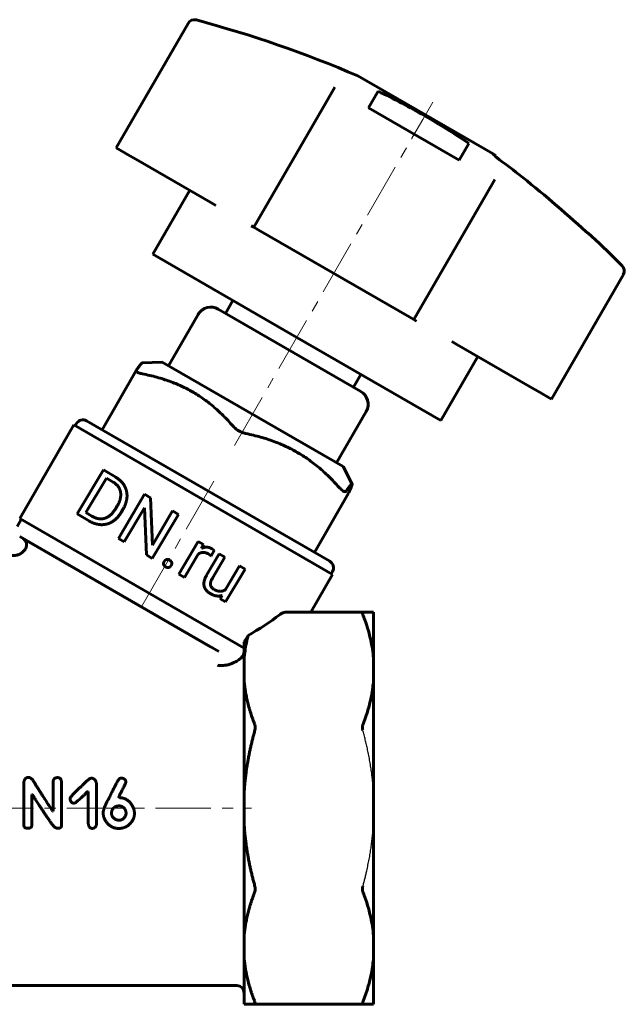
# Model space of a CAD drawing. Header units: millimetres. Extents: x 38 to 177, y 110 to 243.
# Tile 2 of 2: x 95 to 177, y 110 to 243. Entities that reach past the tile are written whole.
import ezdxf

# ---------------------------------------------------------------- set-up
doc = ezdxf.new("R2010")
doc.units = ezdxf.units.MM
for name, pattern in [('K5LT-1', [0]), ('K5LT_AXLED', [12, 7.5, -1.5, 1.5, -1.5]), ('K5LT_BASIC', [0])]:
    doc.linetypes.add(name, pattern=pattern)
doc.layers.add('Системный слой (1)', color=7, linetype='Continuous', true_color=0x6c6c6c)

# ---------------------------------------------------------------- blocks, each defined once
blk = doc.blocks.new('U6')
at = {"layer": 'Системный слой (1)', "color": 150, "linetype": 'K5LT_BASIC', "lineweight": 60, "true_color": 0x0080ff}
for p, q in [((95.63, 171.66), (95.63, 171.67)), ((95.63, 171.67), (95.63, 171.67)), ((95.63, 171.67), (95.63, 171.67)), ((95.63, 171.67), (95.63, 171.67)), ((95.63, 171.67), (95.63, 171.67)), ((95.63, 171.67), (95.63, 171.67)), ((95.63, 171.67), (95.63, 171.67)), ((95.63, 171.67), (95.63, 171.67)), ((95.63, 171.67), (95.63, 171.67)), ((95.63, 171.67), (95.63, 171.67)), ((95.63, 171.65), (95.63, 171.66)), ((95.63, 171.66), (95.63, 171.66)), ((95.63, 171.66), (95.63, 171.66)), ((95.63, 171.66), (95.63, 171.66)), ((95.63, 171.66), (95.63, 171.66)), ((95.63, 171.66), (95.63, 171.66)), ((95.63, 171.64), (95.63, 171.65)), ((95.63, 171.65), (95.63, 171.65)), ((95.63, 171.65), (95.63, 171.65)), ((95.63, 171.65), (95.63, 171.65)), ((95.63, 171.65), (95.63, 171.65)), ((95.63, 171.65), (95.63, 171.65)), ((95.63, 171.65), (95.63, 171.65)), ((95.63, 171.65), (95.63, 171.65)), ((95.63, 171.65), (95.63, 171.65)), ((95.63, 171.65), (95.63, 171.65)), ((95.63, 171.65), (95.63, 171.65)), ((95.63, 171.65), (95.63, 171.65)), ((95.63, 171.65), (95.63, 171.65)), ((95.63, 171.65), (95.63, 171.65)), ((95.63, 171.65), (95.63, 171.65))]:
    blk.add_line(p, q, dxfattribs=at)
blk = doc.blocks.new('U8')
at = {"layer": 'Системный слой (1)', "color": 150, "linetype": 'K5LT_BASIC', "lineweight": 60, "true_color": 0x0080ff}
for p, q in [((110.58, 195.74), (110.59, 195.75)), ((110.58, 195.73), (110.58, 195.74)), ((110.58, 195.74), (110.58, 195.74)), ((110.59, 195.66), (110.58, 195.73)), ((110.59, 195.75), (110.59, 195.77)), ((110.59, 195.77), (110.6, 195.77)), ((110.64, 195.59), (110.59, 195.66)), ((110.6, 195.77), (110.6, 195.78)), ((110.6, 195.77), (110.6, 195.77)), ((110.69, 195.55), (110.64, 195.59)), ((110.71, 195.54), (110.69, 195.55)), ((110.72, 195.53), (110.71, 195.54)), ((110.73, 195.52), (110.72, 195.53)), ((110.81, 195.48), (110.73, 195.52)), ((111.02, 195.4), (110.81, 195.48)), ((111.14, 195.37), (111.02, 195.4)), ((111.21, 195.35), (111.14, 195.37)), ((111.24, 195.34), (111.21, 195.35)), ((111.26, 195.34), (111.24, 195.34)), ((111.27, 195.34), (111.26, 195.34)), ((111.43, 195.3), (111.27, 195.34))]:
    blk.add_line(p, q, dxfattribs=at)
blk = doc.blocks.new('U9')
at = {"layer": 'Системный слой (1)', "color": 150, "linetype": 'K5LT_BASIC', "lineweight": 60, "true_color": 0x0080ff}
for p, q in [((132.33, 200.23), (112.84, 211.48)), ((151.81, 188.98), (132.33, 200.23))]:
    blk.add_line(p, q, dxfattribs=at)
blk = doc.blocks.new('U10')
at = {"layer": 'Системный слой (1)', "color": 150, "linetype": 'K5LT_BASIC', "lineweight": 60, "true_color": 0x0080ff}
for p, q in [((171.71, 214.38), (173.27, 212.92)), ((173.27, 212.92), (174.82, 211.44)), ((174.82, 211.44), (176.34, 209.94))]:
    blk.add_line(p, q, dxfattribs=at)
blk.add_arc((62.75, 96.37), 160.62, 53.0996, 53.245, dxfattribs=at)

msp = doc.modelspace()

# ---------------------------------------------------------------- linework, layer by layer
at = {"layer": 'Системный слой (1)', "color": 150, "linetype": 'K5LT_BASIC', "lineweight": 60, "true_color": 0x0080ff}
for p, q in [((107.88, 225.89), (117.61, 242.73)), ((140.57, 235.63), (149.72, 230.34)), ((137.45, 234.11), (136.23, 231.98)), ((137.45, 234.11), (136.23, 231.98)), ((142.03, 231.29), (143.33, 233.55)), ((136.23, 231.98), (126.5, 215.14)), ((154.28, 224.21), (142.03, 231.29)), ((149.72, 230.34), (158.87, 225.06)), ((107.88, 225.89), (109.73, 224.82)), ((155.59, 226.48), (154.28, 224.21)), ((109.73, 224.82), (110.54, 224.35)), ((110.54, 224.35), (120.67, 218.5)), ((159.16, 224.75), (159.19, 224.82)), ((157.88, 219.48), (159.11, 221.61)), ((157.88, 219.48), (159.11, 221.61)), ((112.84, 211.48), (117.84, 220.14)), ((148.15, 202.64), (157.88, 219.48)), ((120.67, 218.5), (121.38, 218.09)), ((126.13, 215.35), (126.5, 215.14)), ((126.5, 215.14), (127.07, 214.81)), ((127.07, 214.81), (147.59, 202.96)), ((171.71, 214.38), (171.68, 214.33)), ((166.77, 191.89), (176.5, 208.73)), ((122.67, 203.49), (123.67, 205.23)), ((140.97, 192.93), (121.69, 204.06)), ((114.95, 196.4), (118.95, 203.33)), ((147.59, 202.96), (148.15, 202.64)), ((148.15, 202.64), (148.52, 202.42)), ((153.28, 199.68), (153.99, 199.27)), ((153.99, 199.27), (164.11, 193.42)), ((151.81, 188.98), (156.81, 197.64)), ((114.08, 196.9), (111.41, 196.78)), ((114.08, 196.9), (138.58, 182.76)), ((105.96, 187.74), (110.59, 195.77)), ((139.99, 193.49), (140.99, 195.23)), ((164.11, 193.42), (164.93, 192.95)), ((164.93, 192.95), (166.77, 191.89)), ((137.7, 183.27), (141.7, 190.2)), ((94.83, 175.72), (102.15, 188.4)), ((102.15, 188.4), (137.17, 168.17)), ((102.34, 188.29), (102.51, 188.57)), ((136.78, 169.94), (103.87, 188.94)), ((138.58, 182.76), (139.8, 180.39)), ((102.61, 176.35), (106.14, 182.3)), ((106.14, 182.3), (107.82, 181.31)), ((103.78, 176.53), (106.55, 181.2)), ((106.55, 181.2), (107.46, 180.65)), ((108.19, 173.04), (111.72, 179)), ((111.72, 179), (112.51, 178.53)), ((134.7, 171.14), (139.33, 179.17)), ((107.81, 177.07), (108.02, 177.42)), ((112.51, 178.53), (112.78, 172.14)), ((102.61, 176.35), (104.26, 175.37)), ((103.78, 176.53), (104.6, 176.04)), ((108.58, 176.59), (108.8, 176.97)), ((108.98, 172.58), (111.7, 177.16)), ((111.7, 177.16), (111.97, 170.8)), ((112.76, 170.33), (116.29, 176.28)), ((112.78, 172.14), (115.51, 176.75)), ((115.51, 176.75), (116.29, 176.28)), ((95.02, 175.61), (94.46, 174.63)), ((94.83, 175.72), (125.2, 158.19)), ((94.82, 173.27), (121.77, 157.71)), ((95.26, 173.02), (120.69, 158.33)), ((108.19, 173.04), (108.98, 172.58)), ((116.35, 168.2), (118.98, 172.63)), ((118.98, 172.63), (119.71, 172.19)), ((119.71, 172.19), (119.42, 171.67)), ((111.97, 170.8), (112.76, 170.33)), ((117.11, 167.75), (118.97, 170.89)), ((120.12, 168.06), (121.83, 170.93)), ((120.71, 170.68), (121.13, 171.38)), ((121.83, 170.93), (122.58, 170.49)), ((120.89, 167.63), (122.58, 170.49)), ((122.65, 166.1), (124.55, 169.32)), ((124.55, 169.32), (125.31, 168.87)), ((116.35, 168.2), (117.11, 167.75)), ((122.69, 164.44), (125.31, 168.87)), ((134.2, 163.03), (137.17, 168.17)), ((136.98, 168.29), (137.15, 168.57)), ((122.21, 165.32), (121.97, 164.87)), ((121.97, 164.87), (122.69, 164.44)), ((141.25, 163.03), (130.76, 163.03)), ((141.25, 163.03), (142.7, 163.03)), ((142.7, 163.03), (142.7, 156.8)), ((125.2, 156.8), (125.2, 159.03)), ((125.2, 153.73), (125.2, 156.8)), ((142.7, 156.8), (142.7, 153.73)), ((125.2, 138.68), (125.2, 153.73)), ((142.7, 153.73), (142.7, 138.68)), ((95.38, 134.28), (95.38, 140.03)), ((99.34, 136.1), (99.34, 140)), ((100.47, 134.13), (100.47, 140.03)), ((104.1, 138.76), (104, 138.76)), ((104.1, 134.47), (104.1, 138.76)), ((105.22, 134.42), (105.22, 139.8)), ((125.2, 134.34), (125.2, 138.68)), ((142.7, 138.68), (142.7, 134.34)), ((96.48, 134.28), (96.48, 138.39)), ((96.54, 138.39), (96.48, 138.39)), ((108.23, 137.95), (108.23, 137.97)), ((108.25, 137.95), (108.23, 137.95)), ((99.34, 136.1), (99.28, 136.1)), ((102.2, 137.2), (102.13, 137.2)), ((107.26, 135.76), (107.26, 135.92)), ((108.43, 136.83), (108.28, 136.83)), ((109.21, 135.71), (109.21, 135.86)), ((100.05, 133.82), (99.87, 133.82)), ((125.2, 119.29), (125.2, 134.34)), ((142.7, 134.34), (142.7, 119.29)), ((125.2, 116.22), (125.2, 119.29)), ((142.7, 119.29), (142.7, 116.22)), ((125.2, 109.98), (125.2, 116.22)), ((142.7, 116.22), (142.7, 109.98)), ((124.2, 112.51), (56.2, 112.51)), ((126.65, 109.98), (125.2, 109.98)), ((126.65, 109.98), (141.25, 109.98)), ((142.7, 109.98), (141.25, 109.98))]:
    msp.add_line(p, q, dxfattribs=at)
at = {"layer": 'Системный слой (1)', "color": 30, "linetype": 'K5LT_AXLED', "lineweight": 18, "true_color": 0xff8000}
for p, q in [((147.83, 227.07), (150.72, 232.08)), ((123.89, 185.62), (149.37, 229.74)), ((111.34, 163.88), (121.33, 181.17)), ((53.2, 136.51), (126.2, 136.51))]:
    msp.add_line(p, q, dxfattribs=at)
at = {"layer": 'Системный слой (1)', "color": 150, "linetype": 'K5LT_BASIC', "lineweight": 60, "true_color": 0x0080ff}
for centre, radius, start, end in [((118.47, 242.23), 1, 75.0053, 150), ((77.18, 88.04), 160.62, 66.755, 75.0053), ((175.63, 209.23), 1, 330, 44.9947), ((120.69, 202.33), 2, 60, 150), ((139.97, 191.2), 2, 330, 60), ((103.37, 188.07), 1, 60, 150), ((94.76, 172.15), 1, 331.3769, 60), ((136.28, 169.07), 1, 330, 60), ((124.2, 111.51), 1, 0, 90)]:
    msp.add_arc(centre, radius, start, end, dxfattribs=at)
msp.add_ellipse((117.2, 174.02), major_axis=(24.76, 14.3), ratio=0.57735, start_param=4.72318, end_param=4.905971, dxfattribs=at)
for points, knots in [([(143.33, 233.55), (145.51, 232.49), (147.61, 231.38), (151.64, 229.06), (153.62, 227.81), (155.59, 226.48)], [-0.702436, -0.702436, -0.702436, -0.702436, 0, 0, 0.691763, 0.691763, 0.691763, 0.691763]), ([(159.16, 224.75), (159.16, 224.75), (159.16, 224.75), (159.17, 224.74), (159.18, 224.73), (159.2, 224.71), (159.22, 224.7), (159.25, 224.67), (159.26, 224.66), (159.29, 224.64), (159.29, 224.64), (159.3, 224.63), (159.31, 224.63), (159.31, 224.62), (159.31, 224.62), (159.31, 224.62), (159.31, 224.62), (159.31, 224.62), (159.32, 224.62), (159.32, 224.62), (159.32, 224.62), (159.33, 224.61), (159.33, 224.61), (159.36, 224.59), (159.37, 224.57), (159.39, 224.56)], [-0.0853784, -0.0853784, -0.0853784, -0.0853784, -0.07772138, -0.07772138, -0.06831263, -0.06831263, -0.05957279, -0.05957279, -0.05308288, -0.05308288, -0.0496084, -0.0496084, -0.04880986, -0.04880986, -0.04837896, -0.04837896, -0.04805611, -0.04805611, -0.04765014, -0.04765014, -0.04696462, -0.04696462, -0.04466419, -0.04466419, -0.03793407, -0.03793407, -0.03793407, -0.03793407]), ([(171.45, 214.53), (168.48, 217.27), (165.41, 219.88), (161.34, 223.09), (160.37, 223.83), (159.39, 224.56)], [89.442348, 89.442348, 89.442348, 89.442348, 90.559807, 90.559807, 90.907523, 90.907523, 90.907523, 90.907523]), ([(171.45, 214.53), (171.47, 214.52), (171.48, 214.51), (171.51, 214.48), (171.53, 214.47), (171.57, 214.43), (171.6, 214.41), (171.64, 214.37), (171.65, 214.36), (171.68, 214.34), (171.68, 214.33), (171.68, 214.33)], [-0.0477256, -0.0477256, -0.0477256, -0.0477256, -0.04230344, -0.04230344, -0.03501585, -0.03501585, -0.0232051, -0.0232051, -0.01144784, -0.01144784, 0, 0, 0, 0]), ([(125.43, 187.22), (125.37, 187.23), (125.32, 187.24), (125, 187.33), (124.72, 187.45), (124.23, 187.73), (124, 187.91), (123.77, 188.14), (123.73, 188.18), (123.7, 188.22)], [0.8632766, 0.8632766, 0.8632766, 0.8632766, 0.8813959, 0.8813959, 0.9660358, 0.9660358, 1.0506757, 1.0506757, 1.068795, 1.068795, 1.068795, 1.068795]), ([(138.97, 179.4), (138.96, 179.39), (138.95, 179.37), (138.87, 179.32), (138.77, 179.34), (138.51, 179.49), (138.35, 179.62), (138.14, 179.84), (138.1, 179.88), (138.06, 179.92)], [0.8632766, 0.8632766, 0.8632766, 0.8632766, 0.8813959, 0.8813959, 0.9660358, 0.9660358, 1.0506757, 1.0506757, 1.068795, 1.068795, 1.068795, 1.068795]), ([(95.63, 171.67), (95.63, 171.66), (95.62, 171.65), (95.61, 171.63), (95.6, 171.61), (95.56, 171.56), (95.54, 171.52), (95.46, 171.43), (95.41, 171.37), (95.29, 171.25), (95.23, 171.19), (95.09, 171.08), (95.02, 171.03), (94.87, 170.94), (94.79, 170.9), (94.63, 170.83), (94.55, 170.8), (94.38, 170.76), (94.3, 170.74), (94.12, 170.71), (94.03, 170.7), (93.85, 170.7), (93.77, 170.71), (93.6, 170.73), (93.51, 170.74), (93.35, 170.78), (93.27, 170.81), (93.11, 170.88), (93.03, 170.91), (92.87, 171), (92.79, 171.05), (92.65, 171.15), (92.6, 171.21), (92.54, 171.25)], [0.205055, 0.205055, 0.205055, 0.205055, 0.323924, 0.323924, 0.628967, 0.628967, 1.220173, 1.220173, 2.364822, 2.364822, 3.625363, 3.625363, 4.885777, 4.885777, 6.124106, 6.124106, 7.354777, 7.354777, 8.624334, 8.624334, 9.899538, 9.899538, 11.154096, 11.154096, 12.365266, 12.365266, 13.568398, 13.568398, 14.86919, 14.86919, 16.190049, 16.190049, 17.2625, 17.2625, 17.2625, 17.2625]), ([(130.76, 163.03), (130.74, 163.03), (130.69, 163.03), (130.61, 163.02), (130.51, 162.99), (130.4, 162.94), (130.24, 162.86), (130.12, 162.79), (130.06, 162.74)], [0, 0, 0, 0, 0.862502, 2.265289, 3.150266, 4.663996, 6.732698, 9, 9, 9, 9]), ([(141.25, 162.74), (141.23, 162.79), (141.2, 162.87), (141.19, 162.96), (141.2, 163.01), (141.22, 163.03), (141.24, 163.03), (141.25, 163.03)], [0, 0, 0, 0, 2.109488, 4.000259, 5.530966, 7.044675, 8, 8, 8, 8]), ([(142.7, 156.8), (142.66, 157.23), (142.56, 158.05), (142.33, 159.29), (141.99, 160.6), (141.62, 161.76), (141.34, 162.5), (141.25, 162.74)], [0, 0, 0, 0, 1.708499, 3.276524, 4.955652, 7.00227, 8, 8, 8, 8]), ([(125.72, 159.88), (125.61, 159.45), (125.44, 158.68), (125.28, 157.66), (125.22, 157.06), (125.2, 156.8)], [0, 0, 0, 0, 2.50715, 4.507122, 6, 6, 6, 6]), ([(125.2, 157.76), (125.2, 157.68), (125.18, 157.6), (125.13, 157.4), (125.08, 157.28), (124.93, 157.03), (124.82, 156.9), (124.54, 156.63), (124.37, 156.51), (124.2, 156.43)], [-0.1944869, -0.1944869, -0.1944869, -0.1944869, -0.1636143, -0.1636143, -0.1220607, -0.1220607, -0.0675754, -0.0675754, -0.0000054, -0.0000054, -0.0000054, -0.0000054]), ([(123.42, 156.06), (123.38, 156.05), (123.34, 156.03), (123.28, 156), (123.23, 155.99), (123.17, 155.97), (123.08, 155.94), (123.01, 155.93), (122.91, 155.9), (122.83, 155.89), (122.71, 155.87), (122.63, 155.86), (122.55, 155.86), (122.47, 155.85), (122.37, 155.84), (122.26, 155.84), (122.16, 155.84), (122.01, 155.84), (121.88, 155.84), (121.73, 155.85), (121.64, 155.86), (121.57, 155.86)], [0, 0, 0, 0, 1.849177, 2.11304, 2.943435, 4.092574, 4.749592, 6.28198, 6.707565, 8.566839, 9.061034, 10.614682, 11.170162, 11.733794, 13.561543, 14.202407, 15.536152, 16.918024, 19.046564, 19.769331, 22, 22, 22, 22]), ([(141.25, 147.79), (141.51, 148.46), (141.83, 149.37), (142.18, 150.67), (142.42, 151.68), (142.59, 152.75), (142.67, 153.43), (142.7, 153.73)], [0, 0, 0, 0, 2.73429, 3.732304, 5.256591, 6.821258, 8, 8, 8, 8]), ([(126.65, 147.79), (126.68, 147.7), (126.7, 147.58), (126.7, 147.35), (126.68, 147.21), (126.65, 147.08)], [0.46720289, 0.46720289, 0.46720289, 0.46720289, 0.5058654, 0.5058654, 0.54452791, 0.54452791, 0.54452791, 0.54452791]), ([(141.25, 147.08), (141.23, 147.15), (141.21, 147.26), (141.19, 147.4), (141.19, 147.5), (141.2, 147.59), (141.21, 147.69), (141.24, 147.76), (141.25, 147.79)], [0, 0, 0, 0, 2.346911, 3.92405, 4.929985, 5.920331, 7.460215, 9, 9, 9, 9]), ([(126.65, 125.94), (126.68, 125.81), (126.7, 125.67), (126.7, 125.43), (126.68, 125.32), (126.65, 125.23)], [0.46720289, 0.46720289, 0.46720289, 0.46720289, 0.5058654, 0.5058654, 0.54452791, 0.54452791, 0.54452791, 0.54452791]), ([(141.25, 125.23), (141.23, 125.27), (141.21, 125.36), (141.19, 125.48), (141.19, 125.59), (141.2, 125.7), (141.22, 125.81), (141.24, 125.9), (141.25, 125.94)], [0, 0, 0, 0, 2.08927, 3.92405, 4.929985, 5.920331, 7.79166, 9, 9, 9, 9]), ([(142.7, 119.29), (142.66, 119.72), (142.56, 120.54), (142.33, 121.77), (141.99, 123.09), (141.62, 124.25), (141.34, 124.99), (141.25, 125.23)], [0, 0, 0, 0, 1.708499, 3.276524, 4.955652, 7.00227, 8, 8, 8, 8]), ([(141.25, 110.28), (141.51, 110.94), (141.83, 111.86), (142.18, 113.16), (142.42, 114.17), (142.59, 115.23), (142.67, 115.92), (142.7, 116.22)], [0, 0, 0, 0, 2.73429, 3.732304, 5.256591, 6.821258, 8, 8, 8, 8]), ([(126.65, 110.28), (126.68, 110.18), (126.7, 110.11), (126.7, 110.01), (126.68, 109.98), (126.65, 109.98)], [0.46720289, 0.46720289, 0.46720289, 0.46720289, 0.5058654, 0.5058654, 0.54452791, 0.54452791, 0.54452791, 0.54452791]), ([(141.25, 109.98), (141.23, 109.98), (141.21, 109.99), (141.2, 110.02), (141.19, 110.06), (141.2, 110.12), (141.22, 110.19), (141.24, 110.25), (141.25, 110.28)], [0, 0, 0, 0, 2.08927, 3.154241, 4.500155, 5.920331, 7.79166, 9, 9, 9, 9])]:
    msp.add_open_spline(points, degree=3, knots=knots, dxfattribs=at)
for points, weights in [([(110.6, 195.78), (111.3, 196.77), (111.41, 196.78)], [1.42523797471, 1.50691174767, 1.51130280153]), ([(123.7, 188.22), (118.77, 193.85), (111.43, 195.3)], [1.72866350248, 1.93804384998, 1.72866350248]), ([(138.06, 179.92), (132.95, 185.66), (125.43, 187.22)], [1.73808638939, 1.94860806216, 1.73808638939]), ([(139.8, 180.39), (139.74, 180.5), (138.97, 179.4)], [1.51130283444, 1.51619253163, 1.42523797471]), ([(139.34, 179.19), (139.85, 180.29), (139.8, 180.39)], [1.42523797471, 1.50691205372, 1.51130283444]), ([(125.2, 153.73), (125.44, 150.86), (126.65, 147.79)], [1, 1.03310338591, 1.04255446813]), ([(126.65, 147.08), (125.44, 142.73), (125.2, 138.68)], [1.04255446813, 1.03310338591, 1]), ([(125.2, 134.34), (125.44, 130.28), (126.65, 125.94)], [1, 1.03310338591, 1.04255446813]), ([(126.65, 125.23), (125.44, 122.15), (125.2, 119.29)], [1.04255446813, 1.03310338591, 1]), ([(125.2, 116.22), (125.44, 113.35), (126.65, 110.28)], [1, 1.03310338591, 1.04255446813])]:
    msp.add_rational_spline(points, weights, degree=2, dxfattribs=at)
for points, degree in [([(108.99, 180.15), (108.6, 180.85), (107.82, 181.31)], 2), ([(108.47, 179.28), (108.33, 180.13), (107.46, 180.65)], 2), ([(109.34, 178.63), (109.39, 179.45), (108.99, 180.15)], 2), ([(108.02, 177.42), (108.62, 178.44), (108.47, 179.28)], 2), ([(108.8, 176.97), (109.28, 177.8), (109.34, 178.63)], 2), ([(139.33, 179.17), (139.33, 179.18), (139.34, 179.18), (139.34, 179.19)], 3), ([(104.6, 176.04), (105.51, 175.5), (106.35, 175.76)], 2), ([(106.35, 175.76), (107.19, 176.03), (107.81, 177.07)], 2), ([(107.38, 175.31), (108.08, 175.75), (108.58, 176.59)], 2), ([(104.26, 175.37), (105.07, 174.91), (105.87, 174.89)], 2), ([(105.87, 174.89), (106.67, 174.87), (107.38, 175.31)], 2), ([(118.97, 170.89), (119.61, 171.37), (120.36, 170.93)], 2), ([(120.83, 171.64), (120.14, 172.04), (119.42, 171.67)], 2), ([(120.36, 170.93), (120.56, 170.81), (120.71, 170.68)], 2), ([(121.13, 171.38), (121.05, 171.51), (120.83, 171.64)], 2), ([(114.37, 169.91), (114.26, 169.72), (114.3, 169.53)], 2), ([(114.3, 169.53), (114.34, 169.33), (114.58, 169.19)], 2), ([(114.68, 170.17), (114.49, 170.11), (114.37, 169.91)], 2), ([(115.11, 170.09), (114.88, 170.23), (114.68, 170.17)], 2), ([(115.01, 169.11), (115.2, 169.17), (115.31, 169.35)], 2), ([(115.39, 169.75), (115.34, 169.95), (115.11, 170.09)], 2), ([(115.31, 169.35), (115.43, 169.55), (115.39, 169.75)], 2), ([(114.58, 169.19), (114.81, 169.05), (115.01, 169.11)], 2), ([(120.12, 168.06), (119.65, 167.25), (119.77, 166.62)], 2), ([(119.77, 166.62), (119.9, 165.99), (120.61, 165.57)], 2), ([(121.11, 166.14), (120.29, 166.62), (120.89, 167.63)], 2), ([(120.61, 165.57), (121.46, 165.06), (122.21, 165.32)], 2), ([(122.65, 166.1), (121.98, 165.62), (121.11, 166.14)], 2), ([(125.72, 159.88), (125.55, 159.6), (125.37, 159.32), (125.2, 159.03)], 3), ([(124.2, 156.43), (123.94, 156.31), (123.68, 156.18), (123.42, 156.06)], 3), ([(96.01, 140.69), (95.49, 140.69), (95.38, 140.03)], 2), ([(96.94, 139.74), (96.48, 140.69), (96.01, 140.69)], 2), ([(99.97, 140.66), (99.34, 140.66), (99.34, 140)], 2), ([(100.47, 140.03), (100.47, 140.66), (99.97, 140.66)], 2), ([(104.52, 140.58), (104.2, 140.58), (103.22, 139.52)], 2), ([(105.22, 139.8), (105.09, 140.58), (104.52, 140.58)], 2), ([(108.38, 140.56), (108.17, 140.56), (106.97, 137.97)], 2), ([(108.61, 140.61), (108.55, 140.61), (108.38, 140.56)], 2), ([(108.38, 138.37), (109.19, 139.9), (109.19, 140.06)], 2), ([(109.19, 140.06), (109.19, 140.5), (108.61, 140.61)], 2), ([(99.28, 136.1), (98.01, 138.11), (96.94, 139.74)], 2), ([(103.22, 139.52), (101.63, 138.14), (101.63, 137.75)], 2), ([(102.2, 137.2), (102.44, 137.2), (104, 138.76)], 2), ([(96.54, 138.39), (97.18, 137.31), (98.73, 135.02)], 2), ([(101.63, 137.75), (101.76, 137.2), (102.13, 137.2)], 2), ([(106.97, 137.97), (106.11, 136.53), (106.11, 135.82)], 2), ([(108.23, 137.97), (108.23, 138.04), (108.38, 138.37)], 2), ([(110.23, 136.51), (109.62, 137.95), (108.25, 137.95)], 2), ([(107.31, 136.21), (107.26, 136.1), (107.26, 135.92)], 2), ([(108.28, 136.83), (107.55, 136.83), (107.31, 136.21)], 2), ([(109.21, 135.86), (109.21, 136.58), (108.43, 136.83)], 2), ([(110.36, 135.89), (110.31, 136.3), (110.23, 136.51)], 2), ([(98.73, 135.02), (99.5, 133.82), (99.87, 133.82)], 2), ([(106.11, 135.82), (106.11, 135.69), (106.24, 135.16)], 2), ([(106.24, 135.16), (106.93, 133.78), (108.23, 133.78)], 2), ([(107.26, 135.76), (107.26, 135.29), (107.89, 134.96)], 2), ([(107.89, 134.96), (108.17, 134.9), (108.25, 134.9)], 2), ([(108.25, 134.9), (108.98, 134.9), (109.21, 135.71)], 2), ([(109.48, 134.17), (110.36, 134.86), (110.36, 135.89)], 2), ([(95.38, 134.28), (95.38, 133.8), (95.9, 133.8)], 2), ([(95.9, 133.8), (96.48, 133.8), (96.48, 134.28)], 2), ([(100.05, 133.82), (100.47, 133.82), (100.47, 134.13)], 2), ([(104.1, 134.47), (104.19, 133.77), (104.65, 133.79)], 2), ([(104.65, 133.79), (105.16, 133.79), (105.22, 134.42)], 2), ([(108.23, 133.78), (108.89, 133.78), (109.48, 134.17)], 2)]:
    msp.add_open_spline(points, degree=degree, dxfattribs=at)
at = {"layer": 'Системный слой (1)', "color": 7, "linetype": 'K5LT-1'}
for points, knots in [([(142.7, 138.68), (142.69, 138.8), (142.67, 139.03), (142.64, 139.47), (142.6, 139.9), (142.56, 140.32), (142.53, 140.63), (142.49, 140.94), (142.45, 141.28), (142.4, 141.65), (142.32, 142.17), (142.23, 142.71), (142.14, 143.24), (142.06, 143.64), (141.98, 144.04), (141.88, 144.53), (141.78, 144.99), (141.67, 145.44), (141.59, 145.77), (141.51, 146.1), (141.42, 146.43), (141.34, 146.76), (141.28, 146.97), (141.25, 147.08)], [0, 0, 0, 0, 0.113436, 0.226871, 0.453742, 0.567178, 0.680613, 0.794049, 0.907484, 1.049278, 1.191073, 1.474662, 1.616456, 1.75825, 1.900045, 2.041839, 2.281379, 2.401149, 2.52092, 2.64069, 2.76046, 2.88023, 3, 3, 3, 3]), ([(141.25, 125.94), (141.3, 126.11), (141.39, 126.45), (141.5, 126.89), (141.59, 127.25), (141.66, 127.51), (141.72, 127.78), (141.82, 128.22), (141.95, 128.83), (142.11, 129.61), (142.25, 130.4), (142.37, 131.18), (142.47, 131.95), (142.56, 132.72), (142.64, 133.5), (142.68, 134.05), (142.7, 134.34)], [0, 0, 0, 0, 0.19164, 0.383279, 0.479099, 0.574919, 0.670739, 0.766559, 1.045739, 1.324919, 1.604099, 1.883279, 2.16246, 2.44164, 2.72082, 3, 3, 3, 3])]:
    msp.add_open_spline(points, degree=3, knots=knots, dxfattribs=at)

# ---------------------------------------------------------------- block references
at = {"layer": 'Системный слой (1)'}
for name in ['U10', 'U9', 'U8', 'U6']:
    msp.add_blockref(name, (0, 0), dxfattribs=at)

doc.saveas('drawing.dxf')
